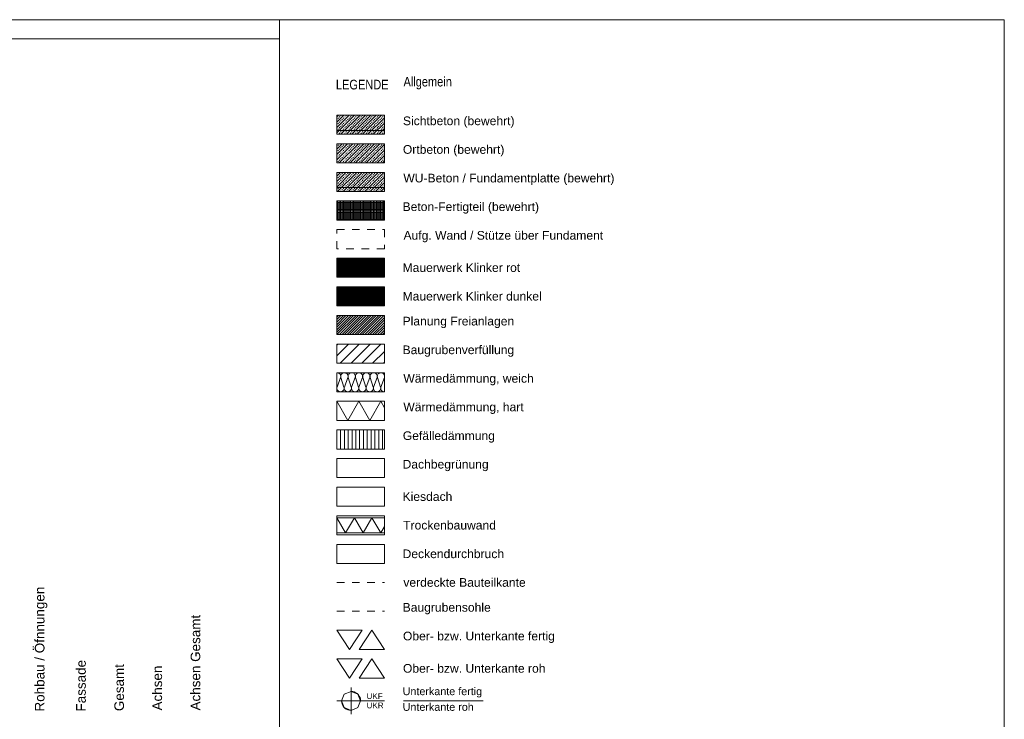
# Model space of a CAD drawing. Header units: metres. Extents: x -45.2 to 14.3, y -31.8 to 10.2.
# Tile 148 of 148: x 1.4 to 14.3, y 1.1 to 10.2. Entities that reach past the tile are written whole.
import ezdxf

# ---------------------------------------------------------------- set-up
doc = ezdxf.new("R2010")
doc.units = ezdxf.units.M
doc.header["$LTSCALE"] = 0.05
for name, pattern in [('ACAD_ISO02W101', [0.6, 0.48, -0.12]), ('gestrichelt - 02', [4, 2, -2]), ('VW-01 Strichlinie kurz', [2, 1, -1])]:
    doc.linetypes.add(name, pattern=pattern)
for name, color, linetype, lineweight, true_color in [('013_Beton und Stahlbetonarbeiten-310 Baugrube', 7, 'gestrichelt - 02', 9, 0xc0c0c0), ('021_DA-Gründach', 7, 'Continuous', 13, 0x555555), ('021_DA-Kiesschüttung', 7, 'Continuous', 13, 0x777777)]:
    doc.layers.add(name, color=color, linetype=linetype, lineweight=lineweight, true_color=true_color)
for name, color, linetype, lineweight in [('013_Beton und Stahlbetonarbeiten-320 Fundamente Aufg. Wände', 7, 'ACAD_ISO02W101', 9), ('014_Fassadenarbeiten-330 Mauerwerk 11.5cm', 7, 'Continuous', 9), ('AV1-Durchbruch', 7, 'Continuous', 5), ('AV1-Planrahmen', 7, 'Continuous', 9), ('Bemaßung-Bemaßung', 7, 'Continuous', 9), ('Keine', 7, 'Continuous', 9)]:
    doc.layers.add(name, color=color, linetype=linetype, lineweight=lineweight)
doc.styles.add('Arial', font='arial.ttf')
doc.styles.add('Arial Narrow', font='ARIALN.TTF')

# ---------------------------------------------------------------- blocks, each defined once
blk = doc.blocks.new('Group')
at = {"layer": 'AV1-Planrahmen', "color": 7}
blk.add_line((0.4045, 0.4155), (0.4045, 0.4205), dxfattribs=at)
at = {"layer": 'AV1-Planrahmen', "color": 7, "flags": 128}
for points in [[(-0.5945, -0.4205), (-0.5945, 0.4205), (0.5945, 0.4205), (0.5945, -0.4205)], [(-0.5695, -0.4155), (-0.5695, 0.4155), (0.4045, 0.4155), (0.4045, -0.4155)]]:
    blk.add_lwpolyline(points, close=True, dxfattribs=at)

msp = doc.modelspace()

# ---------------------------------------------------------------- linework, layer by layer
at = {"layer": '013_Beton und Stahlbetonarbeiten-310 Baugrube'}
msp.add_line((5.525, 2.475), (6.15, 2.475), dxfattribs=at)
at = {"layer": '013_Beton und Stahlbetonarbeiten-320 Fundamente Aufg. Wände'}
msp.add_lwpolyline([(6.15, 7.475), (6.15, 7.225), (5.525, 7.225), (5.525, 7.475)], close=True, dxfattribs=at)
at = {"layer": '014_Fassadenarbeiten-330 Mauerwerk 11.5cm', "color": 255, "linetype": 'Continuous', "lineweight": 9}
for p, q in [((5.525, 6.722), (5.528, 6.725)), ((5.525, 6.704), (5.545, 6.725)), ((5.525, 6.687), (5.563, 6.725)), ((5.525, 6.669), (5.581, 6.725)), ((5.525, 6.651), (5.598, 6.725)), ((5.525, 6.634), (5.616, 6.725)), ((5.525, 6.616), (5.634, 6.725)), ((5.525, 6.598), (5.651, 6.725)), ((5.525, 6.581), (5.669, 6.725)), ((5.525, 6.563), (5.687, 6.725)), ((5.525, 6.545), (5.704, 6.725)), ((5.525, 6.528), (5.722, 6.725)), ((5.525, 6.51), (5.74, 6.725)), ((5.525, 6.492), (5.758, 6.725)), ((5.525, 6.475), (5.775, 6.725)), ((5.543, 6.475), (5.793, 6.725)), ((5.561, 6.475), (5.811, 6.725)), ((5.578, 6.475), (5.828, 6.725)), ((5.596, 6.475), (5.846, 6.725)), ((5.614, 6.475), (5.864, 6.725)), ((5.631, 6.475), (5.881, 6.725)), ((5.649, 6.475), (5.899, 6.725)), ((5.667, 6.475), (5.917, 6.725)), ((5.684, 6.475), (5.934, 6.725)), ((5.702, 6.475), (5.952, 6.725)), ((5.72, 6.475), (5.97, 6.725)), ((5.737, 6.475), (5.987, 6.725)), ((5.755, 6.475), (6.005, 6.725)), ((5.773, 6.475), (6.023, 6.725)), ((5.79, 6.475), (6.04, 6.725)), ((5.808, 6.475), (6.058, 6.725)), ((5.826, 6.475), (6.076, 6.725)), ((5.843, 6.475), (6.093, 6.725)), ((5.861, 6.475), (6.111, 6.725)), ((5.879, 6.475), (6.129, 6.725)), ((5.896, 6.475), (6.146, 6.725)), ((5.914, 6.475), (6.15, 6.711)), ((5.932, 6.475), (6.15, 6.693)), ((5.949, 6.475), (6.15, 6.675)), ((5.967, 6.475), (6.15, 6.658)), ((5.985, 6.475), (6.15, 6.64)), ((6.002, 6.475), (6.15, 6.622)), ((6.02, 6.475), (6.15, 6.605)), ((6.038, 6.475), (6.15, 6.587)), ((6.056, 6.475), (6.15, 6.569)), ((6.073, 6.475), (6.15, 6.552)), ((6.091, 6.475), (6.15, 6.534)), ((6.109, 6.475), (6.15, 6.516)), ((6.126, 6.475), (6.15, 6.499)), ((6.144, 6.475), (6.15, 6.481))]:
    msp.add_line(p, q, dxfattribs=at)
at = {"layer": '014_Fassadenarbeiten-330 Mauerwerk 11.5cm'}
msp.add_lwpolyline([(5.525, 6.475), (5.525, 6.725), (6.15, 6.725), (6.15, 6.475)], close=True, dxfattribs=at)
at = {"layer": '021_DA-Gründach'}
msp.add_lwpolyline([(5.525, 4.475), (6.15, 4.475), (6.15, 4.225), (5.525, 4.225)], close=True, dxfattribs=at)
at = {"layer": '021_DA-Kiesschüttung'}
msp.add_lwpolyline([(5.525, 4.1), (6.15, 4.1), (6.15, 3.85), (5.525, 3.85)], close=True, dxfattribs=at)
at = {"layer": 'AV1-Durchbruch', "linetype": 'Continuous', "lineweight": 9}
msp.add_lwpolyline([(5.525, 3.35), (6.15, 3.35), (6.15, 3.1), (5.525, 3.1)], close=True, dxfattribs=at)
at = {"layer": 'Keine', "color": 251, "linetype": 'Continuous', "lineweight": 13, "true_color": 0x4c4c4c}
for p, q in [((5.759, 8.975), (5.525, 8.741)), ((5.688, 8.975), (5.525, 8.811)), ((5.618, 8.975), (5.525, 8.882)), ((5.547, 8.975), (5.525, 8.953)), ((5.525, 8.914), (5.531, 8.921)), ((5.54, 8.93), (5.549, 8.938)), ((5.558, 8.947), (5.567, 8.956)), ((5.576, 8.965), (5.584, 8.974)), ((5.83, 8.975), (5.58, 8.725)), ((5.593, 8.912), (5.602, 8.921)), ((5.611, 8.93), (5.62, 8.938)), ((5.629, 8.947), (5.637, 8.956)), ((5.646, 8.965), (5.655, 8.974)), ((5.901, 8.975), (5.651, 8.725)), ((5.664, 8.912), (5.673, 8.921)), ((5.682, 8.93), (5.69, 8.938)), ((5.699, 8.947), (5.708, 8.956)), ((5.717, 8.965), (5.726, 8.974)), ((5.971, 8.975), (5.721, 8.725)), ((5.735, 8.912), (5.743, 8.921)), ((5.752, 8.93), (5.761, 8.938)), ((5.77, 8.947), (5.779, 8.956)), ((5.788, 8.965), (5.796, 8.974)), ((6.042, 8.975), (5.792, 8.725)), ((5.805, 8.912), (5.814, 8.921)), ((5.823, 8.93), (5.832, 8.938)), ((5.841, 8.947), (5.85, 8.956)), ((5.858, 8.965), (5.867, 8.974)), ((6.113, 8.975), (5.863, 8.725)), ((5.876, 8.912), (5.885, 8.921)), ((5.894, 8.93), (5.903, 8.938)), ((5.911, 8.947), (5.92, 8.956)), ((5.929, 8.965), (5.938, 8.974)), ((6.15, 8.941), (5.933, 8.725)), ((5.947, 8.912), (5.956, 8.921)), ((5.964, 8.93), (5.973, 8.938)), ((5.982, 8.947), (5.991, 8.956)), ((6, 8.965), (6.009, 8.974)), ((6.017, 8.912), (6.026, 8.921)), ((6.035, 8.93), (6.044, 8.938)), ((6.053, 8.947), (6.062, 8.956)), ((6.07, 8.965), (6.079, 8.974)), ((6.088, 8.912), (6.097, 8.921)), ((6.106, 8.93), (6.115, 8.938)), ((6.124, 8.947), (6.132, 8.956)), ((6.141, 8.965), (6.15, 8.973)), ((5.525, 8.843), (5.531, 8.85)), ((5.525, 8.773), (5.531, 8.779)), ((5.54, 8.859), (5.549, 8.868)), ((5.54, 8.788), (5.549, 8.797)), ((5.558, 8.876), (5.567, 8.885)), ((5.558, 8.806), (5.567, 8.815)), ((5.576, 8.894), (5.584, 8.903)), ((5.576, 8.823), (5.584, 8.832)), ((5.593, 8.841), (5.602, 8.85)), ((5.593, 8.77), (5.602, 8.779)), ((5.611, 8.859), (5.62, 8.868)), ((5.611, 8.788), (5.62, 8.797)), ((5.629, 8.876), (5.637, 8.885)), ((5.629, 8.806), (5.637, 8.815)), ((5.646, 8.894), (5.655, 8.903)), ((5.646, 8.823), (5.655, 8.832)), ((5.664, 8.841), (5.673, 8.85)), ((5.664, 8.77), (5.673, 8.779)), ((5.682, 8.859), (5.69, 8.868)), ((5.682, 8.788), (5.69, 8.797)), ((5.699, 8.876), (5.708, 8.885)), ((5.699, 8.806), (5.708, 8.815)), ((5.717, 8.894), (5.726, 8.903)), ((5.717, 8.823), (5.726, 8.832)), ((5.735, 8.841), (5.743, 8.85)), ((5.735, 8.77), (5.743, 8.779)), ((5.752, 8.859), (5.761, 8.868)), ((5.752, 8.788), (5.761, 8.797)), ((5.77, 8.876), (5.779, 8.885)), ((5.77, 8.806), (5.779, 8.815)), ((5.788, 8.894), (5.796, 8.903)), ((5.788, 8.823), (5.796, 8.832)), ((5.805, 8.841), (5.814, 8.85)), ((5.805, 8.77), (5.814, 8.779)), ((5.823, 8.859), (5.832, 8.868)), ((5.823, 8.788), (5.832, 8.797)), ((5.841, 8.876), (5.85, 8.885)), ((5.841, 8.806), (5.85, 8.815)), ((5.858, 8.894), (5.867, 8.903)), ((5.858, 8.823), (5.867, 8.832)), ((5.876, 8.841), (5.885, 8.85)), ((5.876, 8.77), (5.885, 8.779)), ((5.894, 8.859), (5.903, 8.868)), ((5.894, 8.788), (5.903, 8.797)), ((5.911, 8.876), (5.92, 8.885)), ((5.911, 8.806), (5.92, 8.815)), ((5.929, 8.894), (5.938, 8.903)), ((5.929, 8.823), (5.938, 8.832)), ((5.947, 8.841), (5.956, 8.85)), ((5.947, 8.77), (5.956, 8.779)), ((5.964, 8.859), (5.973, 8.868)), ((5.964, 8.788), (5.973, 8.797)), ((5.982, 8.876), (5.991, 8.885)), ((5.982, 8.806), (5.991, 8.815)), ((6, 8.894), (6.009, 8.903)), ((6, 8.823), (6.009, 8.832)), ((6.15, 8.871), (6.004, 8.725)), ((6.017, 8.841), (6.026, 8.85)), ((6.017, 8.77), (6.026, 8.779)), ((6.035, 8.859), (6.044, 8.868)), ((6.035, 8.788), (6.044, 8.797)), ((6.053, 8.876), (6.062, 8.885)), ((6.053, 8.806), (6.062, 8.815)), ((6.07, 8.894), (6.079, 8.903)), ((6.07, 8.823), (6.079, 8.832)), ((6.15, 8.8), (6.075, 8.725)), ((6.088, 8.841), (6.097, 8.85)), ((6.088, 8.77), (6.097, 8.779)), ((6.106, 8.859), (6.115, 8.868)), ((6.106, 8.788), (6.115, 8.797)), ((6.124, 8.876), (6.132, 8.885)), ((6.124, 8.806), (6.132, 8.815)), ((6.141, 8.894), (6.15, 8.903)), ((6.141, 8.823), (6.15, 8.832)), ((5.548, 8.725), (5.549, 8.726)), ((5.558, 8.735), (5.567, 8.744)), ((5.576, 8.753), (5.584, 8.762)), ((5.619, 8.725), (5.62, 8.726)), ((5.629, 8.735), (5.637, 8.744)), ((5.646, 8.753), (5.655, 8.762)), ((5.689, 8.725), (5.69, 8.726)), ((5.699, 8.735), (5.708, 8.744)), ((5.717, 8.753), (5.726, 8.762)), ((5.76, 8.725), (5.761, 8.726)), ((5.77, 8.735), (5.779, 8.744)), ((5.788, 8.753), (5.796, 8.762)), ((5.831, 8.725), (5.832, 8.726)), ((5.841, 8.735), (5.85, 8.744)), ((5.858, 8.753), (5.867, 8.762)), ((5.901, 8.725), (5.903, 8.726)), ((5.911, 8.735), (5.92, 8.744)), ((5.929, 8.753), (5.938, 8.762)), ((5.972, 8.725), (5.973, 8.726)), ((5.982, 8.735), (5.991, 8.744)), ((6, 8.753), (6.009, 8.762)), ((6.043, 8.725), (6.044, 8.726)), ((6.053, 8.735), (6.062, 8.744)), ((6.07, 8.753), (6.079, 8.762)), ((6.113, 8.725), (6.115, 8.726)), ((6.124, 8.735), (6.132, 8.744)), ((6.141, 8.753), (6.15, 8.761)), ((6.15, 8.729), (6.146, 8.725)), ((5.738, 8.6), (5.525, 8.387)), ((5.667, 8.6), (5.525, 8.458)), ((5.596, 8.6), (5.525, 8.528)), ((5.526, 8.6), (5.525, 8.599)), ((5.525, 8.561), (5.531, 8.567)), ((5.54, 8.576), (5.549, 8.585)), ((5.558, 8.594), (5.564, 8.6)), ((5.808, 8.6), (5.558, 8.35)), ((5.558, 8.523), (5.567, 8.532)), ((5.576, 8.541), (5.584, 8.549)), ((5.593, 8.558), (5.602, 8.567)), ((5.611, 8.576), (5.62, 8.585)), ((5.629, 8.594), (5.635, 8.6)), ((5.879, 8.6), (5.629, 8.35)), ((5.629, 8.523), (5.637, 8.532)), ((5.646, 8.541), (5.655, 8.549)), ((5.664, 8.558), (5.673, 8.567)), ((5.682, 8.576), (5.69, 8.585)), ((5.699, 8.594), (5.706, 8.6)), ((5.699, 8.523), (5.708, 8.532)), ((5.95, 8.6), (5.7, 8.35)), ((5.717, 8.541), (5.726, 8.549)), ((5.735, 8.558), (5.743, 8.567)), ((5.752, 8.576), (5.761, 8.585)), ((5.77, 8.594), (5.776, 8.6)), ((5.77, 8.523), (5.779, 8.532)), ((6.021, 8.6), (5.771, 8.35)), ((5.788, 8.541), (5.796, 8.549)), ((5.805, 8.558), (5.814, 8.567)), ((5.823, 8.576), (5.832, 8.585)), ((5.841, 8.594), (5.847, 8.6)), ((6.091, 8.6), (5.841, 8.35)), ((5.841, 8.523), (5.85, 8.532)), ((5.858, 8.541), (5.867, 8.549)), ((5.876, 8.558), (5.885, 8.567)), ((5.894, 8.576), (5.903, 8.585)), ((5.911, 8.594), (5.918, 8.6)), ((5.911, 8.523), (5.92, 8.532)), ((6.15, 8.588), (5.912, 8.35)), ((5.929, 8.541), (5.938, 8.549)), ((5.947, 8.558), (5.956, 8.567)), ((5.964, 8.576), (5.973, 8.585)), ((5.982, 8.594), (5.988, 8.6)), ((5.982, 8.523), (5.991, 8.532)), ((6, 8.541), (6.009, 8.549)), ((6.017, 8.558), (6.026, 8.567)), ((6.035, 8.576), (6.044, 8.585)), ((6.053, 8.594), (6.059, 8.6)), ((6.053, 8.523), (6.062, 8.532)), ((6.07, 8.541), (6.079, 8.549)), ((6.088, 8.558), (6.097, 8.567)), ((6.106, 8.576), (6.115, 8.585)), ((6.124, 8.594), (6.13, 8.6)), ((6.124, 8.523), (6.132, 8.532)), ((6.141, 8.541), (6.15, 8.549)), ((5.525, 8.49), (5.531, 8.496)), ((5.525, 8.419), (5.531, 8.426)), ((5.54, 8.505), (5.549, 8.514)), ((5.54, 8.435), (5.549, 8.443)), ((5.558, 8.452), (5.567, 8.461)), ((5.558, 8.381), (5.567, 8.39)), ((5.576, 8.47), (5.584, 8.479)), ((5.576, 8.399), (5.584, 8.408)), ((5.593, 8.488), (5.602, 8.496)), ((5.593, 8.417), (5.602, 8.426)), ((5.611, 8.505), (5.62, 8.514)), ((5.611, 8.435), (5.62, 8.443)), ((5.629, 8.452), (5.637, 8.461)), ((5.629, 8.381), (5.637, 8.39)), ((5.646, 8.47), (5.655, 8.479)), ((5.646, 8.399), (5.655, 8.408)), ((5.664, 8.488), (5.673, 8.496)), ((5.664, 8.417), (5.673, 8.426)), ((5.682, 8.505), (5.69, 8.514)), ((5.682, 8.435), (5.69, 8.443)), ((5.699, 8.452), (5.708, 8.461)), ((5.699, 8.381), (5.708, 8.39)), ((5.717, 8.47), (5.726, 8.479)), ((5.717, 8.399), (5.726, 8.408)), ((5.735, 8.488), (5.743, 8.496)), ((5.735, 8.417), (5.743, 8.426)), ((5.752, 8.505), (5.761, 8.514)), ((5.752, 8.435), (5.761, 8.443)), ((5.77, 8.452), (5.779, 8.461)), ((5.77, 8.381), (5.779, 8.39)), ((5.788, 8.47), (5.796, 8.479)), ((5.788, 8.399), (5.796, 8.408)), ((5.805, 8.488), (5.814, 8.496)), ((5.805, 8.417), (5.814, 8.426)), ((5.823, 8.505), (5.832, 8.514)), ((5.823, 8.435), (5.832, 8.443)), ((5.841, 8.452), (5.85, 8.461)), ((5.841, 8.381), (5.85, 8.39)), ((5.858, 8.47), (5.867, 8.479)), ((5.858, 8.399), (5.867, 8.408)), ((5.876, 8.488), (5.885, 8.496)), ((5.876, 8.417), (5.885, 8.426)), ((5.894, 8.505), (5.903, 8.514)), ((5.894, 8.435), (5.903, 8.443)), ((5.911, 8.452), (5.92, 8.461)), ((5.911, 8.381), (5.92, 8.39)), ((5.929, 8.47), (5.938, 8.479)), ((5.929, 8.399), (5.938, 8.408)), ((5.947, 8.488), (5.956, 8.496)), ((5.947, 8.417), (5.956, 8.426)), ((5.964, 8.505), (5.973, 8.514)), ((5.964, 8.435), (5.973, 8.443)), ((5.982, 8.452), (5.991, 8.461)), ((5.982, 8.381), (5.991, 8.39)), ((6.15, 8.517), (5.983, 8.35)), ((6, 8.47), (6.009, 8.479)), ((6, 8.399), (6.009, 8.408)), ((6.017, 8.488), (6.026, 8.496)), ((6.017, 8.417), (6.026, 8.426)), ((6.035, 8.505), (6.044, 8.514)), ((6.035, 8.435), (6.044, 8.443)), ((6.053, 8.452), (6.062, 8.461)), ((6.15, 8.446), (6.053, 8.35)), ((6.053, 8.381), (6.062, 8.39)), ((6.07, 8.47), (6.079, 8.479)), ((6.07, 8.399), (6.079, 8.408)), ((6.088, 8.488), (6.097, 8.496)), ((6.088, 8.417), (6.097, 8.426)), ((6.106, 8.505), (6.115, 8.514)), ((6.106, 8.435), (6.115, 8.443)), ((6.124, 8.452), (6.132, 8.461)), ((6.124, 8.381), (6.132, 8.39)), ((6.141, 8.47), (6.15, 8.478)), ((6.141, 8.399), (6.15, 8.408)), ((5.526, 8.35), (5.531, 8.355)), ((5.54, 8.364), (5.549, 8.373)), ((5.597, 8.35), (5.602, 8.355)), ((5.611, 8.364), (5.62, 8.373)), ((5.668, 8.35), (5.673, 8.355)), ((5.682, 8.364), (5.69, 8.373)), ((5.738, 8.35), (5.743, 8.355)), ((5.752, 8.364), (5.761, 8.373)), ((5.809, 8.35), (5.814, 8.355)), ((5.823, 8.364), (5.832, 8.373)), ((5.88, 8.35), (5.885, 8.355)), ((5.894, 8.364), (5.903, 8.373)), ((5.951, 8.35), (5.956, 8.355)), ((5.964, 8.364), (5.973, 8.373)), ((6.021, 8.35), (6.026, 8.355)), ((6.035, 8.364), (6.044, 8.373)), ((6.092, 8.35), (6.097, 8.355)), ((6.106, 8.364), (6.115, 8.373)), ((6.15, 8.376), (6.124, 8.35)), ((5.716, 8.225), (5.525, 8.033)), ((5.646, 8.225), (5.525, 8.104)), ((5.575, 8.225), (5.525, 8.175)), ((5.525, 8.207), (5.531, 8.214)), ((5.525, 8.136), (5.531, 8.143)), ((5.787, 8.225), (5.537, 7.975)), ((5.54, 8.222), (5.543, 8.225)), ((5.54, 8.152), (5.549, 8.161)), ((5.558, 8.169), (5.567, 8.178)), ((5.576, 8.187), (5.584, 8.196)), ((5.593, 8.205), (5.602, 8.214)), ((5.593, 8.134), (5.602, 8.143)), ((5.858, 8.225), (5.608, 7.975)), ((5.611, 8.222), (5.613, 8.225)), ((5.611, 8.152), (5.62, 8.161)), ((5.629, 8.169), (5.637, 8.178)), ((5.646, 8.187), (5.655, 8.196)), ((5.664, 8.205), (5.673, 8.214)), ((5.664, 8.134), (5.673, 8.143)), ((5.928, 8.225), (5.678, 7.975)), ((5.682, 8.222), (5.684, 8.225)), ((5.682, 8.152), (5.69, 8.161)), ((5.699, 8.169), (5.708, 8.178)), ((5.717, 8.187), (5.726, 8.196)), ((5.735, 8.205), (5.743, 8.214)), ((5.735, 8.134), (5.743, 8.143)), ((5.999, 8.225), (5.749, 7.975)), ((5.752, 8.222), (5.755, 8.225)), ((5.752, 8.152), (5.761, 8.161)), ((5.77, 8.169), (5.779, 8.178)), ((5.788, 8.187), (5.796, 8.196)), ((5.805, 8.205), (5.814, 8.214)), ((5.805, 8.134), (5.814, 8.143)), ((6.07, 8.225), (5.82, 7.975)), ((5.823, 8.222), (5.826, 8.225)), ((5.823, 8.152), (5.832, 8.161)), ((5.841, 8.169), (5.85, 8.178)), ((5.858, 8.187), (5.867, 8.196)), ((5.876, 8.205), (5.885, 8.214)), ((5.876, 8.134), (5.885, 8.143)), ((6.141, 8.225), (5.891, 7.975)), ((5.894, 8.222), (5.896, 8.225)), ((5.894, 8.152), (5.903, 8.161)), ((5.911, 8.169), (5.92, 8.178)), ((5.929, 8.187), (5.938, 8.196)), ((5.947, 8.205), (5.956, 8.214)), ((5.947, 8.134), (5.956, 8.143)), ((6.15, 8.164), (5.961, 7.975)), ((5.964, 8.222), (5.967, 8.225)), ((5.964, 8.152), (5.973, 8.161)), ((5.982, 8.169), (5.991, 8.178)), ((6, 8.187), (6.009, 8.196)), ((6.017, 8.205), (6.026, 8.214)), ((6.017, 8.134), (6.026, 8.143)), ((6.035, 8.222), (6.038, 8.225)), ((6.035, 8.152), (6.044, 8.161)), ((6.053, 8.169), (6.062, 8.178)), ((6.07, 8.187), (6.079, 8.196)), ((6.088, 8.205), (6.097, 8.214)), ((6.088, 8.134), (6.097, 8.143)), ((6.106, 8.222), (6.108, 8.225)), ((6.106, 8.152), (6.115, 8.161)), ((6.124, 8.169), (6.132, 8.178)), ((6.141, 8.187), (6.15, 8.196)), ((5.525, 8.066), (5.531, 8.072)), ((5.54, 8.081), (5.549, 8.09)), ((5.54, 8.01), (5.549, 8.019)), ((5.558, 8.099), (5.567, 8.107)), ((5.558, 8.028), (5.567, 8.037)), ((5.576, 8.116), (5.584, 8.125)), ((5.576, 8.046), (5.584, 8.054)), ((5.593, 8.063), (5.602, 8.072)), ((5.611, 8.081), (5.62, 8.09)), ((5.611, 8.01), (5.62, 8.019)), ((5.629, 8.099), (5.637, 8.107)), ((5.629, 8.028), (5.637, 8.037)), ((5.646, 8.116), (5.655, 8.125)), ((5.646, 8.046), (5.655, 8.054)), ((5.664, 8.063), (5.673, 8.072)), ((5.682, 8.081), (5.69, 8.09)), ((5.682, 8.01), (5.69, 8.019)), ((5.699, 8.099), (5.708, 8.107)), ((5.699, 8.028), (5.708, 8.037)), ((5.717, 8.116), (5.726, 8.125)), ((5.717, 8.046), (5.726, 8.054)), ((5.735, 8.063), (5.743, 8.072)), ((5.752, 8.081), (5.761, 8.09)), ((5.752, 8.01), (5.761, 8.019)), ((5.77, 8.099), (5.779, 8.107)), ((5.77, 8.028), (5.779, 8.037)), ((5.788, 8.116), (5.796, 8.125)), ((5.788, 8.046), (5.796, 8.054)), ((5.805, 8.063), (5.814, 8.072)), ((5.823, 8.081), (5.832, 8.09)), ((5.823, 8.01), (5.832, 8.019)), ((5.841, 8.099), (5.85, 8.107)), ((5.841, 8.028), (5.85, 8.037)), ((5.858, 8.116), (5.867, 8.125)), ((5.858, 8.046), (5.867, 8.054)), ((5.876, 8.063), (5.885, 8.072)), ((5.894, 8.081), (5.903, 8.09)), ((5.894, 8.01), (5.903, 8.019)), ((5.911, 8.099), (5.92, 8.107)), ((5.911, 8.028), (5.92, 8.037)), ((5.929, 8.116), (5.938, 8.125)), ((5.929, 8.046), (5.938, 8.054)), ((5.947, 8.063), (5.956, 8.072)), ((5.964, 8.081), (5.973, 8.09)), ((5.964, 8.01), (5.973, 8.019)), ((5.982, 8.099), (5.991, 8.107)), ((5.982, 8.028), (5.991, 8.037)), ((6, 8.116), (6.009, 8.125)), ((6, 8.046), (6.009, 8.054)), ((6.017, 8.063), (6.026, 8.072)), ((6.15, 8.093), (6.032, 7.975)), ((6.035, 8.081), (6.044, 8.09)), ((6.035, 8.01), (6.044, 8.019)), ((6.053, 8.099), (6.062, 8.107)), ((6.053, 8.028), (6.062, 8.037)), ((6.07, 8.116), (6.079, 8.125)), ((6.07, 8.046), (6.079, 8.054)), ((6.088, 8.063), (6.097, 8.072)), ((6.15, 8.022), (6.103, 7.975)), ((6.106, 8.081), (6.115, 8.09)), ((6.106, 8.01), (6.115, 8.019)), ((6.124, 8.099), (6.132, 8.107)), ((6.124, 8.028), (6.132, 8.037)), ((6.141, 8.116), (6.15, 8.125)), ((6.141, 8.046), (6.15, 8.054)), ((5.525, 7.995), (5.531, 8.001)), ((5.576, 7.975), (5.584, 7.984)), ((5.593, 7.993), (5.602, 8.001)), ((5.646, 7.975), (5.655, 7.984)), ((5.664, 7.993), (5.673, 8.001)), ((5.717, 7.975), (5.726, 7.984)), ((5.735, 7.993), (5.743, 8.001)), ((5.788, 7.975), (5.796, 7.984)), ((5.805, 7.993), (5.814, 8.001)), ((5.858, 7.975), (5.867, 7.984)), ((5.876, 7.993), (5.885, 8.001)), ((5.929, 7.975), (5.938, 7.984)), ((5.947, 7.993), (5.956, 8.001)), ((6, 7.975), (6.009, 7.984)), ((6.017, 7.993), (6.026, 8.001)), ((6.071, 7.975), (6.079, 7.984)), ((6.088, 7.993), (6.097, 8.001)), ((6.141, 7.975), (6.15, 7.983))]:
    msp.add_line(p, q, dxfattribs=at)
at = {"layer": 'Keine', "color": 8, "linetype": 'Continuous', "lineweight": 13, "true_color": 0x808080}
for p, q in [((5.525, 7.831), (6.15, 7.831)), ((5.525, 7.812), (6.15, 7.812)), ((5.525, 7.794), (6.15, 7.794)), ((5.525, 7.775), (6.15, 7.775)), ((5.525, 7.756), (6.15, 7.756)), ((5.525, 7.737), (6.15, 7.737)), ((5.525, 7.719), (6.15, 7.719)), ((5.525, 7.7), (6.15, 7.7)), ((5.525, 7.681), (6.15, 7.681)), ((5.525, 7.662), (6.15, 7.662)), ((5.525, 7.644), (6.15, 7.644)), ((5.525, 7.625), (6.15, 7.625)), ((5.525, 7.606), (6.15, 7.606))]:
    msp.add_line(p, q, dxfattribs=at)
at = {"layer": 'Keine', "color": 8, "linetype": 'Continuous', "lineweight": 9, "true_color": 0x808080}
for p, q in [((5.537, 7.85), (5.537, 7.6)), ((5.556, 7.85), (5.556, 7.6)), ((5.575, 7.85), (5.575, 7.6)), ((5.594, 7.85), (5.594, 7.6)), ((5.612, 7.85), (5.612, 7.6)), ((5.631, 7.85), (5.631, 7.6)), ((5.65, 7.85), (5.65, 7.6)), ((5.669, 7.85), (5.669, 7.6)), ((5.687, 7.85), (5.687, 7.6)), ((5.706, 7.85), (5.706, 7.6)), ((5.725, 7.85), (5.725, 7.6)), ((5.744, 7.85), (5.744, 7.6)), ((5.762, 7.85), (5.762, 7.6)), ((5.781, 7.85), (5.781, 7.6)), ((5.8, 7.85), (5.8, 7.6)), ((5.819, 7.85), (5.819, 7.6)), ((5.837, 7.85), (5.837, 7.6)), ((5.856, 7.85), (5.856, 7.6)), ((5.875, 7.85), (5.875, 7.6)), ((5.894, 7.85), (5.894, 7.6)), ((5.912, 7.85), (5.912, 7.6)), ((5.931, 7.85), (5.931, 7.6)), ((5.95, 7.85), (5.95, 7.6)), ((5.969, 7.85), (5.969, 7.6)), ((5.987, 7.85), (5.987, 7.6)), ((6.006, 7.85), (6.006, 7.6)), ((6.025, 7.85), (6.025, 7.6)), ((6.044, 7.85), (6.044, 7.6)), ((6.062, 7.85), (6.062, 7.6)), ((6.081, 7.85), (6.081, 7.6)), ((6.1, 7.85), (6.1, 7.6)), ((6.119, 7.85), (6.119, 7.6)), ((6.137, 7.85), (6.137, 7.6)), ((5.525, 7.093), (5.531, 7.1)), ((5.525, 7.076), (5.549, 7.1)), ((5.525, 7.058), (5.567, 7.1)), ((5.525, 7.04), (5.584, 7.1)), ((5.525, 7.023), (5.602, 7.1)), ((5.525, 7.005), (5.62, 7.1)), ((5.525, 6.987), (5.638, 7.1)), ((5.525, 6.97), (5.655, 7.1)), ((5.525, 6.952), (5.673, 7.1)), ((5.525, 6.934), (5.691, 7.1)), ((5.525, 6.917), (5.708, 7.1)), ((5.525, 6.899), (5.726, 7.1)), ((5.525, 6.881), (5.744, 7.1)), ((5.525, 6.864), (5.761, 7.1)), ((5.529, 6.85), (5.779, 7.1)), ((5.547, 6.85), (5.797, 7.1)), ((5.564, 6.85), (5.814, 7.1)), ((5.582, 6.85), (5.832, 7.1)), ((5.6, 6.85), (5.85, 7.1)), ((5.617, 6.85), (5.867, 7.1)), ((5.635, 6.85), (5.885, 7.1)), ((5.653, 6.85), (5.903, 7.1)), ((5.67, 6.85), (5.92, 7.1)), ((5.688, 6.85), (5.938, 7.1)), ((5.706, 6.85), (5.956, 7.1)), ((5.723, 6.85), (5.973, 7.1)), ((5.741, 6.85), (5.991, 7.1)), ((5.759, 6.85), (6.009, 7.1)), ((5.776, 6.85), (6.026, 7.1)), ((5.794, 6.85), (6.044, 7.1)), ((5.812, 6.85), (6.062, 7.1)), ((5.829, 6.85), (6.079, 7.1)), ((5.847, 6.85), (6.097, 7.1)), ((5.865, 6.85), (6.115, 7.1)), ((5.883, 6.85), (6.133, 7.1)), ((5.9, 6.85), (6.15, 7.1)), ((5.918, 6.85), (6.15, 7.082)), ((5.936, 6.85), (6.15, 7.064)), ((5.953, 6.85), (6.15, 7.047)), ((5.971, 6.85), (6.15, 7.029)), ((5.989, 6.85), (6.15, 7.011)), ((6.006, 6.85), (6.15, 6.994)), ((6.024, 6.85), (6.15, 6.976)), ((6.042, 6.85), (6.15, 6.958)), ((6.059, 6.85), (6.15, 6.941)), ((6.077, 6.85), (6.15, 6.923)), ((6.095, 6.85), (6.15, 6.905)), ((6.112, 6.85), (6.15, 6.887)), ((6.13, 6.85), (6.15, 6.87)), ((6.148, 6.85), (6.15, 6.852))]:
    msp.add_line(p, q, dxfattribs=at)
at = {"layer": 'Keine', "color": 9, "linetype": 'Continuous', "lineweight": 9, "true_color": 0xc0c0c0}
for p, q in [((5.745, 6.35), (5.525, 6.13)), ((5.712, 6.35), (5.525, 6.163)), ((5.679, 6.35), (5.525, 6.196)), ((5.645, 6.35), (5.525, 6.229)), ((5.612, 6.35), (5.525, 6.262)), ((5.579, 6.35), (5.525, 6.296)), ((5.546, 6.35), (5.525, 6.329)), ((5.778, 6.35), (5.528, 6.1)), ((5.811, 6.35), (5.561, 6.1)), ((5.844, 6.35), (5.594, 6.1)), ((5.877, 6.35), (5.627, 6.1)), ((5.911, 6.35), (5.661, 6.1)), ((5.944, 6.35), (5.694, 6.1)), ((5.977, 6.35), (5.727, 6.1)), ((6.01, 6.35), (5.76, 6.1)), ((6.043, 6.35), (5.793, 6.1)), ((6.076, 6.35), (5.826, 6.1)), ((6.109, 6.35), (5.859, 6.1)), ((6.143, 6.35), (5.893, 6.1)), ((6.15, 6.324), (5.926, 6.1)), ((6.15, 6.291), (5.959, 6.1)), ((6.15, 6.258), (5.992, 6.1)), ((6.15, 6.225), (6.025, 6.1)), ((6.15, 6.191), (6.058, 6.1)), ((6.15, 6.158), (6.092, 6.1)), ((6.15, 6.125), (6.125, 6.1)), ((5.525, 4.6), (5.525, 4.85)), ((5.575, 4.6), (5.575, 4.85)), ((5.625, 4.6), (5.625, 4.85)), ((5.675, 4.6), (5.675, 4.85)), ((5.725, 4.6), (5.725, 4.85)), ((5.775, 4.6), (5.775, 4.85)), ((5.825, 4.6), (5.825, 4.85)), ((5.875, 4.6), (5.875, 4.85)), ((5.925, 4.6), (5.925, 4.85)), ((5.975, 4.6), (5.975, 4.85)), ((6.025, 4.6), (6.025, 4.85)), ((6.075, 4.6), (6.075, 4.85)), ((6.125, 4.6), (6.125, 4.85))]:
    msp.add_line(p, q, dxfattribs=at)
at = {"layer": 'Keine', "color": 7, "linetype": 'Continuous', "lineweight": 9}
for p, q in [((5.525, 5.962), (5.538, 5.975)), ((5.525, 5.82), (5.679, 5.975)), ((5.571, 5.725), (5.821, 5.975)), ((5.712, 5.725), (5.962, 5.975)), ((5.854, 5.725), (6.104, 5.975)), ((5.995, 5.725), (6.15, 5.88)), ((6.137, 5.725), (6.15, 5.738)), ((5.713, 1.475), (5.713, 1.125)), ((5.525, 1.3), (6.15, 1.3)), ((6.4, 1.3), (7.443, 1.3))]:
    msp.add_line(p, q, dxfattribs=at)
at = {"layer": 'Keine', "color": 7, "linetype": 'VW-01 Strichlinie kurz', "lineweight": 9}
msp.add_line((5.525, 2.85), (6.15, 2.85), dxfattribs=at)
at = {"layer": 'Keine', "color": 7, "linetype": 'Continuous', "lineweight": 9}
for points in [[(5.525, 8.975), (6.15, 8.975), (6.15, 8.725), (5.525, 8.725)], [(5.525, 8.6), (6.15, 8.6), (6.15, 8.35), (5.525, 8.35)], [(5.525, 8.225), (6.15, 8.225), (6.15, 7.975), (5.525, 7.975)], [(5.525, 8.025), (6.15, 8.025), (6.15, 7.975), (5.525, 7.975)], [(5.525, 7.85), (6.15, 7.85), (6.15, 7.6), (5.525, 7.6)], [(5.525, 6.85), (5.525, 7.1), (6.15, 7.1), (6.15, 6.85)], [(5.525, 6.1), (5.525, 6.35), (6.15, 6.35), (6.15, 6.1)], [(5.525, 5.725), (5.525, 5.975), (6.15, 5.975), (6.15, 5.725)], [(5.525, 5.35), (6.15, 5.35), (6.15, 5.6), (5.525, 5.6)], [(5.525, 4.975), (6.15, 4.975), (6.15, 5.225), (5.525, 5.225)], [(5.525, 4.6), (6.15, 4.6), (6.15, 4.85), (5.525, 4.85)], [(5.525, 4.225), (6.15, 4.225), (6.15, 4.475), (5.525, 4.475)], [(5.525, 3.85), (6.15, 3.85), (6.15, 4.1), (5.525, 4.1)], [(6.15, 3.7), (6.15, 3.725), (5.525, 3.725), (5.525, 3.7)], [(5.525, 3.475), (6.15, 3.475), (6.15, 3.725), (5.525, 3.725)], [(6.15, 3.475), (6.15, 3.5), (5.525, 3.5), (5.525, 3.475)], [(5.525, 3.1), (6.15, 3.1), (6.15, 3.35), (5.525, 3.35)], [(5.525, 2.225), (5.692, 1.975), (5.859, 2.225)], [(5.817, 1.975), (5.984, 2.225), (6.15, 1.975)], [(5.525, 1.85), (5.692, 1.6), (5.859, 1.85)], [(5.817, 1.6), (5.984, 1.85), (6.15, 1.6)], [(5.713, 1.175), (5.624, 1.212), (5.588, 1.3), (5.624, 1.388), (5.712, 1.425), (5.801, 1.389), (5.838, 1.3), (5.801, 1.212)]]:
    msp.add_lwpolyline(points, close=True, dxfattribs=at)
at = {"layer": 'Keine', "color": 253, "linetype": 'Continuous', "lineweight": 9, "true_color": 0xa6a6a6}
for points in [[(5.525, 8.775), (6.15, 8.775), (6.15, 8.725), (5.525, 8.725)], [(5.525, 4.85), (6.15, 4.85), (6.15, 4.6), (5.525, 4.6)]]:
    msp.add_lwpolyline(points, close=True, dxfattribs=at)
for points in [[(5.716, 5.412), (5.716, 5.412), (5.718, 5.404), (5.718, 5.396), (5.717, 5.387), (5.714, 5.379), (5.71, 5.371), (5.705, 5.365), (5.698, 5.359), (5.698, 5.359), (5.691, 5.355), (5.683, 5.352), (5.674, 5.35), (5.666, 5.35), (5.657, 5.352), (5.649, 5.355), (5.642, 5.359), (5.642, 5.359), (5.636, 5.365), (5.63, 5.371), (5.626, 5.379), (5.623, 5.387), (5.622, 5.396), (5.623, 5.404), (5.625, 5.412), (5.671, 5.537), (5.671, 5.537), (5.673, 5.546), (5.673, 5.554), (5.672, 5.563), (5.669, 5.571), (5.665, 5.579), (5.66, 5.585), (5.653, 5.591), (5.653, 5.591), (5.646, 5.595), (5.638, 5.598), (5.63, 5.6), (5.621, 5.6), (5.613, 5.598), (5.604, 5.595), (5.597, 5.591), (5.597, 5.591), (5.591, 5.585), (5.585, 5.579), (5.581, 5.571), (5.579, 5.563), (5.577, 5.554), (5.578, 5.546), (5.58, 5.537), (5.62, 5.412), (5.62, 5.412), (5.622, 5.404), (5.622, 5.396), (5.621, 5.387), (5.618, 5.379), (5.614, 5.371), (5.609, 5.365), (5.602, 5.359), (5.602, 5.359), (5.595, 5.355), (5.587, 5.352), (5.579, 5.35), (5.57, 5.35), (5.562, 5.352), (5.554, 5.355), (5.546, 5.359), (5.546, 5.359), (5.54, 5.365), (5.534, 5.371), (5.53, 5.379), (5.528, 5.387), (5.527, 5.396), (5.527, 5.404), (5.529, 5.412), (5.575, 5.537), (5.575, 5.537), (5.577, 5.546), (5.577, 5.554), (5.576, 5.563), (5.573, 5.571), (5.569, 5.579), (5.564, 5.585), (5.557, 5.591), (5.55, 5.595), (5.542, 5.598), (5.533, 5.6), (5.525, 5.6)], [(5.529, 5.412), (5.527, 5.404), (5.527, 5.395), (5.528, 5.386), (5.531, 5.377), (5.536, 5.37), (5.542, 5.363), (5.549, 5.357), (5.557, 5.353), (5.565, 5.351), (5.574, 5.35), (5.583, 5.351), (5.592, 5.353), (5.6, 5.357), (5.607, 5.363), (5.613, 5.37), (5.618, 5.377), (5.621, 5.386), (5.622, 5.395), (5.622, 5.404), (5.62, 5.412), (5.58, 5.537), (5.58, 5.537), (5.578, 5.546), (5.577, 5.555), (5.579, 5.564), (5.582, 5.573), (5.587, 5.58), (5.593, 5.587), (5.6, 5.593), (5.608, 5.597), (5.616, 5.599), (5.625, 5.6), (5.634, 5.599), (5.643, 5.597), (5.651, 5.593), (5.658, 5.587), (5.664, 5.58), (5.668, 5.573), (5.672, 5.564), (5.673, 5.555), (5.673, 5.546), (5.671, 5.537), (5.625, 5.412), (5.625, 5.412), (5.623, 5.404), (5.622, 5.395), (5.624, 5.386), (5.627, 5.377), (5.631, 5.37), (5.637, 5.363), (5.644, 5.357), (5.653, 5.353), (5.661, 5.351), (5.67, 5.35), (5.679, 5.351), (5.688, 5.353), (5.696, 5.357), (5.703, 5.363), (5.709, 5.37), (5.713, 5.377), (5.716, 5.386), (5.718, 5.395), (5.718, 5.404), (5.716, 5.412), (5.675, 5.537), (5.675, 5.537), (5.674, 5.546), (5.673, 5.555), (5.675, 5.564), (5.678, 5.573), (5.682, 5.58), (5.688, 5.587), (5.695, 5.593), (5.703, 5.597), (5.712, 5.599), (5.721, 5.6), (5.73, 5.599), (5.739, 5.597), (5.747, 5.593), (5.754, 5.587), (5.76, 5.58), (5.764, 5.573), (5.767, 5.564), (5.769, 5.555), (5.768, 5.546), (5.767, 5.537), (5.72, 5.412), (5.72, 5.412), (5.718, 5.404), (5.718, 5.395), (5.72, 5.386), (5.723, 5.377), (5.727, 5.37), (5.733, 5.363), (5.74, 5.357), (5.748, 5.353), (5.757, 5.351), (5.766, 5.35), (5.775, 5.351), (5.783, 5.353), (5.791, 5.357), (5.799, 5.363), (5.805, 5.37), (5.809, 5.377), (5.812, 5.386), (5.814, 5.395), (5.813, 5.404), (5.811, 5.412), (5.771, 5.537), (5.771, 5.537), (5.769, 5.546), (5.769, 5.555), (5.77, 5.564), (5.773, 5.573), (5.778, 5.58), (5.784, 5.587), (5.791, 5.593), (5.799, 5.597), (5.808, 5.599), (5.817, 5.6), (5.826, 5.599), (5.834, 5.597), (5.842, 5.593), (5.849, 5.587), (5.855, 5.58), (5.86, 5.573), (5.863, 5.564), (5.864, 5.555), (5.864, 5.546), (5.862, 5.537), (5.816, 5.412), (5.816, 5.412), (5.814, 5.404), (5.814, 5.395), (5.815, 5.386), (5.818, 5.377), (5.823, 5.37), (5.829, 5.363), (5.836, 5.357), (5.844, 5.353), (5.853, 5.351), (5.862, 5.35), (5.871, 5.351), (5.879, 5.353), (5.887, 5.357), (5.894, 5.363), (5.9, 5.37), (5.905, 5.377), (5.908, 5.386), (5.909, 5.395), (5.909, 5.404), (5.907, 5.412), (5.867, 5.537), (5.867, 5.537), (5.865, 5.546), (5.865, 5.555), (5.866, 5.564), (5.869, 5.573), (5.874, 5.58), (5.88, 5.587), (5.887, 5.593), (5.895, 5.597), (5.904, 5.599), (5.912, 5.6), (5.921, 5.599), (5.93, 5.597), (5.938, 5.593), (5.945, 5.587), (5.951, 5.58), (5.956, 5.573), (5.959, 5.564), (5.96, 5.555), (5.96, 5.546), (5.958, 5.537), (5.912, 5.412), (5.912, 5.412), (5.91, 5.404), (5.91, 5.395), (5.911, 5.386), (5.914, 5.377), (5.919, 5.37), (5.925, 5.363), (5.932, 5.357), (5.94, 5.353), (5.948, 5.351), (5.957, 5.35), (5.966, 5.351), (5.975, 5.353), (5.983, 5.357), (5.99, 5.363), (5.996, 5.37), (6.001, 5.377), (6.004, 5.386), (6.005, 5.395), (6.005, 5.404), (6.003, 5.412), (5.963, 5.537), (5.963, 5.537), (5.961, 5.546), (5.961, 5.555), (5.962, 5.564), (5.965, 5.573), (5.97, 5.58), (5.976, 5.587), (5.983, 5.593), (5.991, 5.597), (5.999, 5.599), (6.008, 5.6), (6.017, 5.599), (6.026, 5.597), (6.034, 5.593), (6.041, 5.587), (6.047, 5.58), (6.052, 5.573), (6.055, 5.564), (6.056, 5.555), (6.056, 5.546), (6.054, 5.537)], [(5.816, 5.412), (5.814, 5.404), (5.814, 5.396), (5.815, 5.387), (5.818, 5.379), (5.822, 5.371), (5.827, 5.365), (5.834, 5.359), (5.834, 5.359), (5.841, 5.355), (5.849, 5.352), (5.857, 5.35), (5.866, 5.35), (5.874, 5.352), (5.882, 5.355), (5.89, 5.359), (5.89, 5.359), (5.896, 5.365), (5.901, 5.371), (5.906, 5.379), (5.908, 5.387), (5.909, 5.396), (5.909, 5.404), (5.907, 5.412), (5.867, 5.537), (5.867, 5.537), (5.865, 5.546), (5.865, 5.554), (5.866, 5.563), (5.869, 5.571), (5.873, 5.579), (5.878, 5.585), (5.884, 5.591), (5.884, 5.591), (5.892, 5.595), (5.9, 5.598), (5.908, 5.6), (5.917, 5.6), (5.925, 5.598), (5.933, 5.595), (5.941, 5.591), (5.941, 5.591), (5.947, 5.585), (5.952, 5.579), (5.956, 5.571), (5.959, 5.563), (5.96, 5.554), (5.96, 5.546), (5.958, 5.537), (5.912, 5.412), (5.912, 5.412), (5.91, 5.404), (5.91, 5.396), (5.911, 5.387), (5.913, 5.379), (5.917, 5.371), (5.923, 5.365), (5.929, 5.359), (5.929, 5.359), (5.937, 5.355), (5.945, 5.352), (5.953, 5.35), (5.962, 5.35), (5.97, 5.352), (5.978, 5.355), (5.985, 5.359), (5.985, 5.359), (5.992, 5.365), (5.997, 5.371), (6.001, 5.379), (6.004, 5.387), (6.005, 5.396), (6.005, 5.404), (6.003, 5.412), (5.963, 5.537), (5.963, 5.537), (5.961, 5.546), (5.96, 5.554), (5.962, 5.563), (5.964, 5.571), (5.968, 5.579), (5.974, 5.585), (5.98, 5.591), (5.98, 5.591), (5.988, 5.595), (5.996, 5.598), (6.004, 5.6), (6.013, 5.6), (6.021, 5.598), (6.029, 5.595), (6.036, 5.591), (6.036, 5.591), (6.043, 5.585), (6.048, 5.579), (6.052, 5.571), (6.055, 5.563), (6.056, 5.554), (6.056, 5.546), (6.054, 5.537), (6.008, 5.412), (6.008, 5.412), (6.006, 5.404), (6.005, 5.396), (6.006, 5.387), (6.009, 5.379), (6.013, 5.371), (6.019, 5.365), (6.025, 5.359), (6.025, 5.359), (6.032, 5.355), (6.04, 5.352), (6.049, 5.35), (6.057, 5.35), (6.066, 5.352), (6.074, 5.355), (6.081, 5.359), (6.081, 5.359), (6.088, 5.365), (6.093, 5.371), (6.097, 5.379), (6.1, 5.387), (6.101, 5.396), (6.101, 5.404), (6.099, 5.412), (6.058, 5.537), (6.058, 5.537), (6.057, 5.546), (6.056, 5.554), (6.057, 5.562), (6.06, 5.57), (6.064, 5.578), (6.069, 5.584), (6.069, 5.584), (6.075, 5.59), (6.082, 5.595), (6.09, 5.598), (6.098, 5.6), (6.106, 5.6), (6.115, 5.599), (6.115, 5.599), (6.123, 5.596), (6.13, 5.592), (6.137, 5.587), (6.142, 5.581), (6.147, 5.574), (6.15, 5.566)], [(6.15, 5.566), (6.151, 5.559), (6.152, 5.552), (6.151, 5.545), (6.15, 5.538)], [(6.15, 5.538), (6.15, 5.537), (6.103, 5.412), (6.103, 5.412), (6.101, 5.404), (6.101, 5.395), (6.103, 5.386), (6.106, 5.377), (6.11, 5.369), (6.117, 5.363), (6.124, 5.357), (6.132, 5.353), (6.141, 5.351), (6.15, 5.35)], [(5.525, 5.41), (5.526, 5.402), (5.526, 5.394), (5.525, 5.385)], [(5.525, 5.225), (5.669, 4.975), (5.813, 5.225), (5.958, 4.975), (6.102, 5.225), (6.15, 5.142)], [(5.525, 3.7), (5.64, 3.5), (5.756, 3.7), (5.871, 3.5), (5.987, 3.7), (6.102, 3.5), (6.15, 3.583)]]:
    msp.add_lwpolyline(points, dxfattribs=at)
at = {"layer": 'Keine', "color": 7, "linetype": 'Continuous', "lineweight": 9}
for points in [[(5.838, 1.3), (5.836, 1.322), (5.83, 1.343), (5.821, 1.363), (5.808, 1.381), (5.793, 1.396), (5.775, 1.408), (5.755, 1.418), (5.734, 1.423), (5.713, 1.425)], [(5.588, 1.3), (5.59, 1.279), (5.595, 1.257), (5.604, 1.238), (5.617, 1.22), (5.632, 1.204), (5.65, 1.192), (5.67, 1.183), (5.691, 1.177), (5.713, 1.175)]]:
    msp.add_lwpolyline(points, dxfattribs=at)

# ---------------------------------------------------------------- block references
at = {"layer": 'Keine', "color": 7, "transparency": 33554687, "xscale": 50, "yscale": 50, "zscale": 50}
msp.add_blockref('Group', (-15.45, -10.8), dxfattribs=at)

# ---------------------------------------------------------------- texts
at = {"layer": 'Bemaßung-Bemaßung', "attachment_point": 7, "rotation": 90, "style": 'Arial'}
for s, insert, char_height in [('Rohbau / Öfnnungen', (1.732, 1.161), 0.12609), ('Fassade', (2.237, 1.161), 0.1261), ('Gesamt', (2.738, 1.166), 0.1261)]:
    msp.add_mtext(s, dxfattribs=dict(at, insert=insert, char_height=char_height))
at = {"layer": 'Bemaßung-Bemaßung', "color": 1, "true_color": 0xff0000, "attachment_point": 7, "rotation": 90, "style": 'Arial'}
for s, insert, char_height in [('Achsen Gesamt', (3.738, 1.175), 0.12609), ('Achsen', (3.237, 1.175), 0.1261)]:
    msp.add_mtext(s, dxfattribs=dict(at, insert=insert, char_height=char_height))
at = {"layer": 'Keine', "color": 7, "attachment_point": 7}
for s, insert, char_height, style in [('LEGENDE', (5.514, 9.31), 0.1261, 'Arial Narrow'), ('Sichtbeton (bewehrt)', (6.393, 8.809), 0.11348, 'Arial'), ('Ortbeton (bewehrt)', (6.392, 8.434), 0.11348, 'Arial'), ('WU-Beton / Fundamentplatte (bewehrt)', (6.398, 8.059), 0.11348, 'Arial'), ('Beton-Fertigteil (bewehrt)', (6.388, 7.684), 0.11348, 'Arial'), ('Aufg. Wand / Stütze über Fundament', (6.4, 7.309), 0.11348, 'Arial'), ('Mauerwerk Klinker rot', (6.388, 6.919), 0.11348, 'Arial'), ('Mauerwerk Klinker dunkel', (6.388, 6.544), 0.11348, 'Arial'), ('Planung Freianlagen', (6.388, 6.185), 0.11348, 'Arial'), ('Baugrubenverfüllung', (6.388, 5.809), 0.11348, 'Arial'), ('Wärmedämmung, weich', (6.398, 5.435), 0.11348, 'Arial'), ('Wärmedämmung, hart', (6.398, 5.06), 0.11348, 'Arial'), ('Gefälledämmung', (6.391, 4.684), 0.11348, 'Arial'), ('Dachbegrünung', (6.388, 4.31), 0.11348, 'Arial'), ('Kiesdach', (6.388, 3.919), 0.1135, 'Arial'), ('Trockenbauwand', (6.396, 3.544), 0.11348, 'Arial'), ('Deckendurchbruch', (6.388, 3.169), 0.11348, 'Arial'), ('verdeckte Bauteilkante', (6.398, 2.794), 0.11348, 'Arial'), ('Baugrubensohle', (6.389, 2.435), 0.11348, 'Arial'), ('Ober- bzw. Unterkante fertig', (6.393, 2.059), 0.11348, 'Arial'), ('Ober- bzw. Unterkante roh', (6.393, 1.668), 0.11348, 'Arial'), ('UKF', (5.916, 1.324), 0.0757, 'Arial'), ('Unterkante fertig', (6.389, 1.345), 0.10087, 'Arial'), ('UKR', (5.916, 1.202), 0.0757, 'Arial'), ('Unterkante roh', (6.389, 1.169), 0.10087, 'Arial')]:
    msp.add_mtext(s, dxfattribs=dict(at, insert=insert, char_height=char_height, style=style))
at = {"layer": 'Keine', "color": 253, "true_color": 0xa6a6a6, "insert": (6.4, 9.312), "char_height": 0.1261, "attachment_point": 7, "style": 'Arial Narrow'}
msp.add_mtext('Allgemein', dxfattribs=at)

doc.saveas('drawing.dxf')
